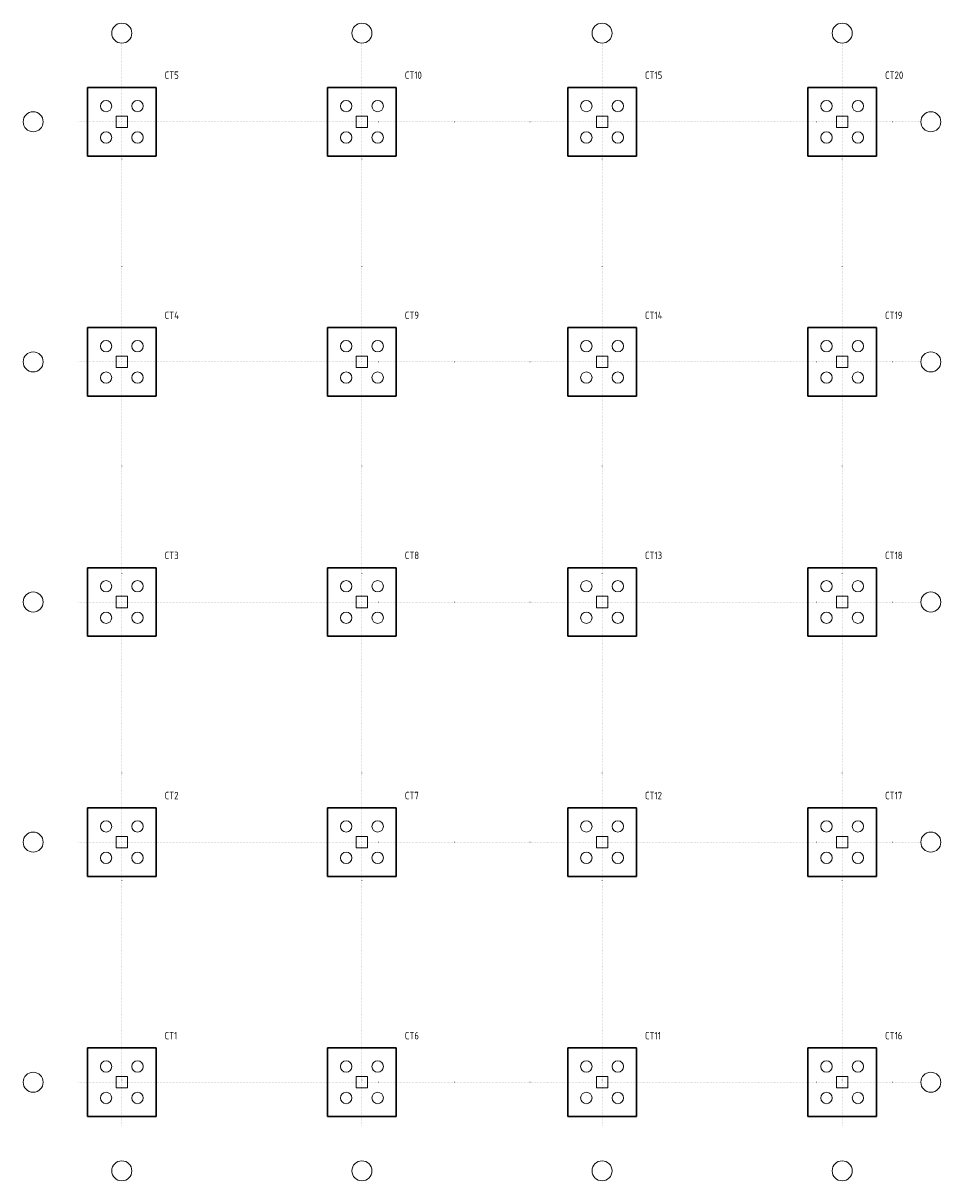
# Model space of a CAD drawing. Header units: millimetres. Extents: x -3450 to 28650, y -3450 to 37050.
import ezdxf

# ---------------------------------------------------------------- set-up
doc = ezdxf.new("R2010")
doc.units = ezdxf.units.MM
doc.header["$LTSCALE"] = 100
doc.linetypes.add('DOT', pattern=[0.508, 0, -0.508])
for name, color, linetype, lineweight in [('S-AXIS', 3, 'Continuous', 15), ('S-DOTE', 253, 'DOT', 15), ('S-FOUND', 3, 'Continuous', 30), ('S-FOUND_INNER', 7, 'Continuous', 15), ('S-FOUND_TEXT', 7, 'Continuous', 15), ('S-PILE', 191, 'Continuous', 15)]:
    doc.layers.add(name, color=color, linetype=linetype, lineweight=lineweight)
doc.styles.get("Standard").update_dxf_attribs({"font": 'GBENOR', "bigfont": 'GBCBIG'})

msp = doc.modelspace()

# ---------------------------------------------------------------- linework, layer by layer
at = {"layer": 'S-AXIS'}
for centre in [(0, 36700), (8400, 36700), (16800, 36700), (25200, 36700), (-3100, 33600), (28300, 33600), (-3100, 25200), (28300, 25200), (-3100, 16800), (28300, 16800), (-3100, 8400), (28300, 8400), (-3100, 0), (28300, 0), (0, -3100), (8400, -3100), (16800, -3100), (25200, -3100)]:
    msp.add_circle(centre, 350, dxfattribs=at)
at = {"layer": 'S-DOTE'}
for p, q in [((0, -1500), (0, 36350)), ((8400, -1500), (8400, 36350)), ((16800, -1500), (16800, 36350)), ((25200, -1500), (25200, 36350)), ((-1500, 33600), (27950, 33600)), ((-1500, 25200), (27950, 25200)), ((-1500, 16800), (27950, 16800)), ((-1500, 8400), (27950, 8400)), ((-1500, 0), (27950, 0))]:
    msp.add_line(p, q, dxfattribs=at)
at = {"layer": 'S-FOUND'}
for p, q in [((1200, 34800), (-1200, 34800)), ((-1200, 34800), (-1200, 32400)), ((1200, 32400), (1200, 34800)), ((9600, 34800), (7200, 34800)), ((7200, 34800), (7200, 32400)), ((9600, 32400), (9600, 34800)), ((18000, 34800), (15600, 34800)), ((15600, 34800), (15600, 32400)), ((18000, 32400), (18000, 34800)), ((26400, 34800), (24000, 34800)), ((24000, 34800), (24000, 32400)), ((26400, 32400), (26400, 34800)), ((-1200, 32400), (1200, 32400)), ((7200, 32400), (9600, 32400)), ((15600, 32400), (18000, 32400)), ((24000, 32400), (26400, 32400)), ((1200, 26400), (-1200, 26400)), ((-1200, 26400), (-1200, 24000)), ((1200, 24000), (1200, 26400)), ((9600, 26400), (7200, 26400)), ((7200, 26400), (7200, 24000)), ((9600, 24000), (9600, 26400)), ((18000, 26400), (15600, 26400)), ((15600, 26400), (15600, 24000)), ((18000, 24000), (18000, 26400)), ((26400, 26400), (24000, 26400)), ((24000, 26400), (24000, 24000)), ((26400, 24000), (26400, 26400)), ((-1200, 24000), (1200, 24000)), ((7200, 24000), (9600, 24000)), ((15600, 24000), (18000, 24000)), ((24000, 24000), (26400, 24000)), ((1200, 18000), (-1200, 18000)), ((-1200, 18000), (-1200, 15600)), ((1200, 15600), (1200, 18000)), ((9600, 18000), (7200, 18000)), ((7200, 18000), (7200, 15600)), ((9600, 15600), (9600, 18000)), ((18000, 18000), (15600, 18000)), ((15600, 18000), (15600, 15600)), ((18000, 15600), (18000, 18000)), ((26400, 18000), (24000, 18000)), ((24000, 18000), (24000, 15600)), ((26400, 15600), (26400, 18000)), ((-1200, 15600), (1200, 15600)), ((7200, 15600), (9600, 15600)), ((15600, 15600), (18000, 15600)), ((24000, 15600), (26400, 15600)), ((1200, 9600), (-1200, 9600)), ((-1200, 9600), (-1200, 7200)), ((1200, 7200), (1200, 9600)), ((9600, 9600), (7200, 9600)), ((7200, 9600), (7200, 7200)), ((9600, 7200), (9600, 9600)), ((18000, 9600), (15600, 9600)), ((15600, 9600), (15600, 7200)), ((18000, 7200), (18000, 9600)), ((26400, 9600), (24000, 9600)), ((24000, 9600), (24000, 7200)), ((26400, 7200), (26400, 9600)), ((-1200, 7200), (1200, 7200)), ((7200, 7200), (9600, 7200)), ((15600, 7200), (18000, 7200)), ((24000, 7200), (26400, 7200)), ((1200, 1200), (-1200, 1200)), ((-1200, 1200), (-1200, -1200)), ((1200, -1200), (1200, 1200)), ((9600, 1200), (7200, 1200)), ((7200, 1200), (7200, -1200)), ((9600, -1200), (9600, 1200)), ((18000, 1200), (15600, 1200)), ((15600, 1200), (15600, -1200)), ((18000, -1200), (18000, 1200)), ((26400, 1200), (24000, 1200)), ((24000, 1200), (24000, -1200)), ((26400, -1200), (26400, 1200)), ((-1200, -1200), (1200, -1200)), ((7200, -1200), (9600, -1200)), ((15600, -1200), (18000, -1200)), ((24000, -1200), (26400, -1200))]:
    msp.add_line(p, q, dxfattribs=at)
at = {"layer": 'S-FOUND_INNER'}
for p, q in [((200, 33800), (-200, 33800)), ((-200, 33800), (-200, 33400)), ((200, 33400), (200, 33800)), ((8600, 33800), (8200, 33800)), ((8200, 33800), (8200, 33400)), ((8600, 33400), (8600, 33800)), ((17000, 33800), (16600, 33800)), ((16600, 33800), (16600, 33400)), ((17000, 33400), (17000, 33800)), ((25400, 33800), (25000, 33800)), ((25000, 33800), (25000, 33400)), ((25400, 33400), (25400, 33800)), ((-200, 33400), (200, 33400)), ((8200, 33400), (8600, 33400)), ((16600, 33400), (17000, 33400)), ((25000, 33400), (25400, 33400)), ((200, 25400), (-200, 25400)), ((-200, 25400), (-200, 25000)), ((200, 25000), (200, 25400)), ((8600, 25400), (8200, 25400)), ((8200, 25400), (8200, 25000)), ((8600, 25000), (8600, 25400)), ((17000, 25400), (16600, 25400)), ((16600, 25400), (16600, 25000)), ((17000, 25000), (17000, 25400)), ((25400, 25400), (25000, 25400)), ((25000, 25400), (25000, 25000)), ((25400, 25000), (25400, 25400)), ((-200, 25000), (200, 25000)), ((8200, 25000), (8600, 25000)), ((16600, 25000), (17000, 25000)), ((25000, 25000), (25400, 25000)), ((200, 17000), (-200, 17000)), ((-200, 17000), (-200, 16600)), ((200, 16600), (200, 17000)), ((8600, 17000), (8200, 17000)), ((8200, 17000), (8200, 16600)), ((8600, 16600), (8600, 17000)), ((17000, 17000), (16600, 17000)), ((16600, 17000), (16600, 16600)), ((17000, 16600), (17000, 17000)), ((25400, 17000), (25000, 17000)), ((25000, 17000), (25000, 16600)), ((25400, 16600), (25400, 17000)), ((-200, 16600), (200, 16600)), ((8200, 16600), (8600, 16600)), ((16600, 16600), (17000, 16600)), ((25000, 16600), (25400, 16600)), ((200, 8600), (-200, 8600)), ((-200, 8600), (-200, 8200)), ((200, 8200), (200, 8600)), ((8600, 8600), (8200, 8600)), ((8200, 8600), (8200, 8200)), ((8600, 8200), (8600, 8600)), ((17000, 8600), (16600, 8600)), ((16600, 8600), (16600, 8200)), ((17000, 8200), (17000, 8600)), ((25400, 8600), (25000, 8600)), ((25000, 8600), (25000, 8200)), ((25400, 8200), (25400, 8600)), ((-200, 8200), (200, 8200)), ((8200, 8200), (8600, 8200)), ((16600, 8200), (17000, 8200)), ((25000, 8200), (25400, 8200)), ((200, 200), (-200, 200)), ((-200, 200), (-200, -200)), ((200, -200), (200, 200)), ((8600, 200), (8200, 200)), ((8200, 200), (8200, -200)), ((8600, -200), (8600, 200)), ((17000, 200), (16600, 200)), ((16600, 200), (16600, -200)), ((17000, -200), (17000, 200)), ((25400, 200), (25000, 200)), ((25000, 200), (25000, -200)), ((25400, -200), (25400, 200)), ((-200, -200), (200, -200)), ((8200, -200), (8600, -200)), ((16600, -200), (17000, -200)), ((25000, -200), (25400, -200))]:
    msp.add_line(p, q, dxfattribs=at)
at = {"layer": 'S-PILE'}
for centre in [(-550, 34150), (550, 34150), (7850, 34150), (8950, 34150), (16250, 34150), (17350, 34150), (24650, 34150), (25750, 34150), (-550, 33050), (550, 33050), (7850, 33050), (8950, 33050), (16250, 33050), (17350, 33050), (24650, 33050), (25750, 33050), (-550, 25750), (550, 25750), (7850, 25750), (8950, 25750), (16250, 25750), (17350, 25750), (24650, 25750), (25750, 25750), (-550, 24650), (550, 24650), (7850, 24650), (8950, 24650), (16250, 24650), (17350, 24650), (24650, 24650), (25750, 24650), (-550, 17350), (550, 17350), (7850, 17350), (8950, 17350), (16250, 17350), (17350, 17350), (24650, 17350), (25750, 17350), (-550, 16250), (550, 16250), (7850, 16250), (8950, 16250), (16250, 16250), (17350, 16250), (24650, 16250), (25750, 16250), (-550, 8950), (550, 8950), (7850, 8950), (8950, 8950), (16250, 8950), (17350, 8950), (24650, 8950), (25750, 8950), (-550, 7850), (550, 7850), (7850, 7850), (8950, 7850), (16250, 7850), (17350, 7850), (24650, 7850), (25750, 7850), (-550, 550), (550, 550), (7850, 550), (8950, 550), (16250, 550), (17350, 550), (24650, 550), (25750, 550), (-550, -550), (550, -550), (7850, -550), (8950, -550), (16250, -550), (17350, -550), (24650, -550), (25750, -550)]:
    msp.add_circle(centre, 200, dxfattribs=at)

# ---------------------------------------------------------------- texts
at = {"layer": 'S-FOUND_TEXT'}
for s, p in [('CT5', (1500, 35100)), ('CT10', (9900, 35100)), ('CT15', (18300, 35100)), ('CT20', (26700, 35100)), ('CT4', (1500, 26700)), ('CT9', (9900, 26700)), ('CT14', (18300, 26700)), ('CT19', (26700, 26700)), ('CT3', (1500, 18300)), ('CT8', (9900, 18300)), ('CT13', (18300, 18300)), ('CT18', (26700, 18300)), ('CT2', (1500, 9900)), ('CT7', (9900, 9900)), ('CT12', (18300, 9900)), ('CT17', (26700, 9900)), ('CT1', (1500, 1500)), ('CT6', (9900, 1500)), ('CT11', (18300, 1500)), ('CT16', (26700, 1500))]:
    msp.add_text(s, height=260, dxfattribs=at).set_placement(p)

doc.saveas('drawing.dxf')
